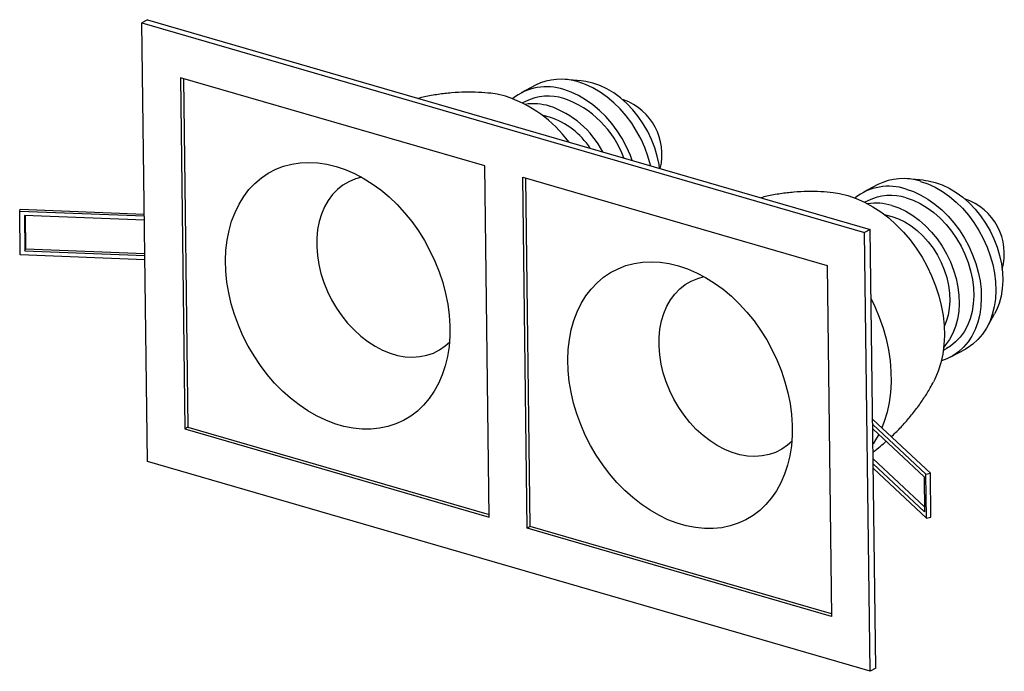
# Model space of a CAD drawing. Header units: millimetres. Extents: x -66 to 140, y -78 to 58.
import ezdxf

# ---------------------------------------------------------------- set-up
doc = ezdxf.new("R2010")
doc.units = ezdxf.units.MM

msp = doc.modelspace()

# ---------------------------------------------------------------- linework, layer by layer
at = {"color": 7, "linetype": 'Continuous', "lineweight": 25}
for p, q in [((-39.17, 58.11), (-40.38, 57.47)), ((-39.17, 58.11), (112.04, 14.2)), ((-40.38, 57.47), (110.83, 13.56)), ((-39.21, -34.36), (-40.38, 57.47)), ((-32.3, 45.97), (-31.36, -27.49)), ((31.36, 27.49), (-32.3, 45.97)), ((-31.69, 45.8), (-30.76, -27.17)), ((51.53, 45.31), (48.2, 45.59)), ((42.01, 44.39), (38.98, 42.79)), ((60.42, 41.34), (60.15, 41.41)), ((39.92, 41.02), (39.29, 40.69)), ((32.3, -45.97), (31.36, 27.49)), ((39.32, 25.18), (102.99, 6.69)), ((40.26, -48.28), (39.32, 25.18)), ((40.87, -47.96), (39.93, 25)), ((123.16, 24.51), (119.83, 24.79)), ((113.63, 23.6), (110.61, 21.99)), ((111.55, 20.22), (110.92, 19.89)), ((-65.94, 18.07), (-65.82, 18.46)), ((-65.94, 18.07), (-39.86, 17.03)), ((-65.83, 8.89), (-65.94, 18.07)), ((-65.82, 18.46), (-39.87, 17.43)), ((-39.85, 16.12), (-64.94, 17.11)), ((-64.94, 17.11), (-64.85, 9.77)), ((-64.81, 17.11), (-64.72, 10.16)), ((112.04, 14.2), (110.83, 13.56)), ((112, -78.26), (110.83, 13.56)), ((113.21, -77.62), (112.04, 14.2)), ((-39.74, 7.85), (-65.83, 8.89)), ((-64.85, 9.77), (-64.72, 10.16)), ((-64.85, 9.77), (-39.76, 8.77)), ((-64.72, 10.16), (-39.76, 9.17)), ((102.99, 6.69), (103.93, -66.77)), ((136.39, -6.39), (138.02, -3.47)), ((127.34, -11.02), (127.96, -10.69)), ((128.9, -12.46), (131.93, -10.85)), ((124.61, -36.83), (112.55, -25.57)), ((123.69, -36.99), (112.56, -26.6)), ((-30.76, -27.17), (-31.36, -27.49)), ((-31.36, -27.49), (32.3, -45.97)), ((-30.76, -27.17), (32.3, -45.47)), ((112.57, -27.52), (123.32, -37.55)), ((112, -78.26), (-39.21, -34.36)), ((123.4, -43.86), (112.66, -33.83)), ((123.41, -44.9), (112.67, -34.87)), ((112.68, -35.79), (123.81, -46.18)), ((123.69, -36.99), (124.61, -36.83)), ((123.81, -46.18), (123.69, -36.99)), ((124.73, -46.01), (124.61, -36.83)), ((123.32, -37.55), (123.41, -44.9)), ((123.81, -46.18), (124.73, -46.01)), ((40.87, -47.96), (40.26, -48.28)), ((103.93, -66.77), (40.26, -48.28)), ((103.92, -66.27), (40.87, -47.96)), ((113.21, -77.62), (112, -78.26))]:
    msp.add_line(p, q, dxfattribs=at)
at = {"color": 7, "linetype": 'Continuous', "lineweight": 25, "flags": 128}
for points in [[(62.24, 28.67), (61.83, 29.72), (61.04, 31.49), (60.12, 33.21), (59.08, 34.84), (57.93, 36.38), (56.68, 37.82), (55.35, 39.13), (53.95, 40.31), (52.48, 41.35), (50.98, 42.22), (49.45, 42.93), (47.9, 43.47)], [(66.06, 27.56), (66.03, 27.68), (65.52, 29.52), (64.86, 31.33), (64.07, 33.1), (63.15, 34.81), (62.11, 36.45), (60.96, 37.99), (59.71, 39.43), (58.38, 40.74), (56.97, 41.92), (55.51, 42.95), (54.01, 43.83), (52.47, 44.54), (50.93, 45.08)], [(53.98, 44.85), (52.5, 45.19), (51.53, 45.31)], [(67.95, 27.01), (67.83, 27.78), (67.46, 29.55), (66.93, 31.3), (66.27, 33.03), (65.46, 34.71), (64.53, 36.32), (63.48, 37.84), (62.32, 39.27), (61.08, 40.57), (59.75, 41.74), (58.36, 42.77), (56.93, 43.63), (55.46, 44.33), (53.98, 44.85)], [(35.73, 42.09), (33.97, 42.51), (32.62, 42.71)], [(44.93, 37.73), (43.57, 38.04), (43.47, 38.05)], [(0.26, 27.41), (2.17, 26.76), (4.08, 25.94), (5.96, 24.95), (7.81, 23.79), (9.6, 22.48), (11.34, 21.02), (13.01, 19.42), (14.59, 17.7), (16.08, 15.86), (17.47, 13.92), (18.75, 11.88), (19.9, 9.77), (20.93, 7.6), (21.82, 5.37), (22.57, 3.12), (23.17, 0.84), (23.62, -1.44), (23.93, -3.7), (24.07, -5.94), (24.06, -8.14), (23.89, -10.28), (23.57, -12.35), (23.1, -14.34), (22.47, -16.23), (21.7, -18.01), (20.79, -19.66), (19.75, -21.19), (18.57, -22.57), (17.28, -23.8), (15.88, -24.87), (14.38, -25.77), (12.78, -26.49), (11.1, -27.04), (9.36, -27.41), (7.55, -27.59), (5.7, -27.59), (3.82, -27.4), (1.91, -27.02), (-0.01, -26.47), (-1.92, -25.73), (-3.81, -24.82), (-5.68, -23.75), (-7.5, -22.51), (-9.27, -21.13), (-10.97, -19.6), (-12.6, -17.93), (-14.14, -16.15), (-15.58, -14.26), (-16.91, -12.27), (-18.13, -10.19), (-19.22, -8.05), (-20.18, -5.85), (-21, -3.61), (-21.68, -1.34), (-22.21, 0.94), (-22.58, 3.21), (-22.81, 5.47), (-22.87, 7.69), (-22.79, 9.86), (-22.54, 11.97), (-22.14, 14), (-21.59, 15.94), (-20.89, 17.78), (-20.05, 19.5), (-19.07, 21.09), (-17.97, 22.54), (-16.73, 23.85), (-15.38, 25), (-13.93, 25.98), (-12.38, 26.8), (-10.74, 27.43), (-9.03, 27.89), (-7.25, 28.17), (-5.42, 28.25), (-3.55, 28.16), (-1.65, 27.88), (0.26, 27.41)], [(5.64, 25.13), (4.29, 24.77), (2.95, 24.21), (1.7, 23.47), (0.55, 22.56), (-0.48, 21.5), (-1.39, 20.28), (-2.16, 18.92), (-2.79, 17.44), (-3.28, 15.85), (-3.61, 14.17), (-3.78, 12.41), (-3.8, 10.59), (-3.66, 8.73), (-3.36, 6.85), (-2.91, 4.96), (-2.3, 3.09), (-1.56, 1.25), (-0.68, -0.54), (0.33, -2.26), (1.45, -3.89), (2.68, -5.42), (4.01, -6.83), (5.41, -8.11), (6.88, -9.25), (8.41, -10.23), (9.97, -11.04), (11.55, -11.68), (13.14, -12.14), (14.71, -12.42), (16.26, -12.51), (17.77, -12.41), (19.23, -12.12), (20.61, -11.65), (21.91, -11), (23.11, -10.17), (23.98, -9.4)], [(119.53, 22.67), (121.07, 22.13), (122.61, 21.42), (124.11, 20.55), (125.57, 19.52), (126.98, 18.34), (128.31, 17.02), (129.55, 15.59), (130.7, 14.04), (131.75, 12.41), (132.67, 10.7), (133.46, 8.93), (134.12, 7.11), (134.63, 5.28), (135, 3.44), (135.21, 1.61), (135.27, -0.18), (135.18, -1.93), (134.94, -3.61), (134.54, -5.21), (133.99, -6.71), (133.31, -8.09), (132.49, -9.34), (131.54, -10.46), (130.48, -11.42), (129.31, -12.23), (128.04, -12.86), (126.92, -13.26)], [(122.55, 24.28), (124.1, 23.74), (125.63, 23.03), (127.14, 22.16), (128.6, 21.12), (130, 19.94), (131.33, 18.63), (132.58, 17.19), (133.73, 15.65), (134.77, 14.02), (135.69, 12.3), (136.49, 10.53), (137.14, 8.72), (137.66, 6.89), (138.02, 5.05), (138.24, 3.22), (138.3, 1.42), (138.21, -0.32), (137.96, -2), (137.56, -3.6), (137.02, -5.1), (136.34, -6.48), (135.52, -7.74), (134.57, -8.85), (133.5, -9.82), (132.33, -10.62), (131.93, -10.85)], [(123.16, 24.51), (124.12, 24.39), (125.6, 24.05)], [(125.6, 24.05), (127.08, 23.53), (128.55, 22.83), (129.99, 21.97), (131.38, 20.94), (132.7, 19.77), (133.95, 18.47), (135.1, 17.05), (136.15, 15.52), (137.09, 13.91), (137.89, 12.23), (138.56, 10.5), (139.08, 8.75), (139.46, 6.99), (139.67, 5.23), (139.74, 3.51), (139.64, 1.84), (139.39, 0.24), (138.98, -1.27), (138.42, -2.68), (138.02, -3.47)], [(104.25, 21.91), (105.6, 21.71), (107.35, 21.29)], [(107.35, 21.29), (109.11, 20.69), (110.86, 19.92), (112.58, 18.97), (114.27, 17.87), (115.9, 16.61), (117.47, 15.21), (118.96, 13.67), (120.36, 12.02), (121.66, 10.26), (122.86, 8.4), (123.93, 6.47), (124.88, 4.47), (125.69, 2.43), (126.36, 0.35), (126.89, -1.74), (127.26, -3.83), (127.48, -5.91), (127.54, -7.95), (127.45, -9.94), (127.21, -11.87), (126.81, -13.72), (126.26, -15.47), (125.56, -17.12), (125.28, -17.68)], [(119.55, 20.84), (121.03, 20.32), (122.5, 19.62), (123.93, 18.75), (125.32, 17.73), (126.65, 16.56), (127.9, 15.25), (129.05, 13.83), (130.1, 12.31), (131.03, 10.69), (131.84, 9.02), (132.51, 7.29), (133.03, 5.53), (133.4, 3.77), (133.62, 2.02), (133.68, 0.3), (133.59, -1.37), (133.33, -2.98), (132.93, -4.49), (132.37, -5.9), (131.67, -7.19), (130.84, -8.34), (129.88, -9.34), (128.8, -10.19), (127.96, -10.69)], [(116.52, 19.23), (118, 18.71), (119.47, 18.01), (120.91, 17.14), (122.3, 16.12), (123.62, 14.95), (124.87, 13.65), (126.02, 12.22), (127.07, 10.7), (128.01, 9.09), (128.81, 7.41), (129.48, 5.68), (130, 3.93), (130.38, 2.16), (130.59, 0.41), (130.66, -1.31), (130.56, -2.98), (130.31, -4.58), (129.9, -6.1), (129.34, -7.51), (128.64, -8.79), (127.81, -9.95), (127.41, -10.4)], [(115.09, 17.25), (115.19, 17.24), (116.55, 16.93)], [(116.55, 16.93), (117.91, 16.45), (119.26, 15.79), (120.57, 14.97), (121.84, 13.99), (123.03, 12.87), (124.15, 11.63), (125.17, 10.27), (126.07, 8.82), (126.86, 7.3), (127.51, 5.73), (128.03, 4.12), (128.39, 2.5), (128.61, 0.88), (128.67, -0.7), (128.57, -2.23), (128.32, -3.7), (127.92, -5.07), (127.49, -6.09)], [(71.89, 6.61), (73.8, 5.97), (75.7, 5.15), (77.59, 4.15), (79.43, 3), (81.23, 1.68), (82.97, 0.22), (84.63, -1.37), (86.22, -3.1), (87.71, -4.94), (89.1, -6.88), (90.37, -8.92), (91.53, -11.03), (92.55, -13.2), (93.44, -15.42), (94.19, -17.68), (94.8, -19.95), (95.25, -22.23), (95.55, -24.5), (95.7, -26.74), (95.69, -28.94), (95.52, -31.08), (95.2, -33.15), (94.72, -35.14), (94.1, -37.03), (93.33, -38.8), (92.42, -40.46), (91.37, -41.99), (90.2, -43.37), (88.91, -44.6), (87.51, -45.66), (86, -46.56), (84.41, -47.29), (82.73, -47.84), (80.98, -48.21), (79.18, -48.39), (77.33, -48.38), (75.44, -48.19), (73.53, -47.82), (71.62, -47.26), (69.71, -46.53), (67.81, -45.62), (65.95, -44.55), (64.13, -43.31), (62.36, -41.92), (60.65, -40.39), (59.03, -38.73), (57.49, -36.95), (56.05, -35.05), (54.71, -33.06), (53.5, -30.99), (52.41, -28.84), (51.45, -26.64), (50.63, -24.4), (49.95, -22.14), (49.42, -19.86), (49.04, -17.58), (48.82, -15.33), (48.75, -13.11), (48.84, -10.94), (49.09, -8.83), (49.48, -6.8), (50.03, -4.86), (50.73, -3.02), (51.57, -1.3), (52.55, 0.29), (53.66, 1.74), (54.89, 3.05), (56.24, 4.2), (57.7, 5.18), (59.25, 6), (60.89, 6.64), (62.6, 7.09), (64.38, 7.37), (66.21, 7.46), (68.08, 7.36), (69.97, 7.08), (71.89, 6.61)], [(95.61, -30.2), (94.73, -30.97), (93.53, -31.8), (92.23, -32.45), (90.85, -32.92), (89.4, -33.2), (87.89, -33.3), (86.34, -33.22), (84.76, -32.94), (83.17, -32.48), (81.59, -31.84), (80.03, -31.02), (78.51, -30.04), (77.04, -28.91), (75.63, -27.63), (74.31, -26.22), (73.08, -24.69), (71.95, -23.05), (70.95, -21.33), (70.07, -19.55), (69.32, -17.71), (68.72, -15.83), (68.27, -13.95), (67.97, -12.06), (67.83, -10.2), (67.84, -8.39), (68.02, -6.63), (68.35, -4.94), (68.83, -3.35), (69.46, -1.88), (70.24, -0.52), (71.14, 0.7), (72.18, 1.77), (73.32, 2.67), (74.57, 3.41), (75.92, 3.97), (77.26, 4.34)]]:
    msp.add_lwpolyline(points, dxfattribs=at)
at = {"color": 8, "linetype": 'Continuous', "lineweight": 25, "flags": 128}
for points in [[(112.23, -0.28), (113.01, -1.93), (113.93, -4.16), (114.71, -6.42), (115.35, -8.7), (115.83, -10.99), (116.17, -13.27), (116.35, -15.52), (116.38, -17.74), (116.26, -19.91), (115.97, -22.01), (115.54, -24.03), (114.96, -25.95), (114.43, -27.32)], [(113.8, -28.67), (113.36, -29.48), (112.62, -30.69)]]:
    msp.add_lwpolyline(points, dxfattribs=at)
at = {"color": 7, "linetype": 'Continuous', "lineweight": 25}
for centre, radius, start, end in [((47.29, 34.05), 11.61, 71.7337, 117.0457), ((44.28, 32.69), 11.37, 71.4405, 128.4472), ((27.36, 16.57), 26.85, 36.4309, 71.8513), ((44.67, 31.55), 10.59, 72.1206, 116.6588), ((41.07, 22.17), 20.63, 19.8464, 70.5967), ((56.33, 29.92), 12.13, 345.9228, 70.2772), ((41.55, 29.07), 11.45, 73.0335, 98.5501), ((38.49, 21.24), 19.85, 27.6768, 71.1605), ((39.91, 22.35), 16.17, 33.2511, 71.9263), ((118.93, 13), 11.85, 72.208, 116.5714), ((115.91, 11.89), 11.37, 71.4405, 128.4472), ((116.3, 10.76), 10.59, 72.1206, 116.6588), ((128.04, 9.17), 12.04, 344.0105, 71.9401), ((113.18, 8.27), 11.45, 73.0335, 98.5501)]:
    msp.add_arc(centre, radius, start, end, dxfattribs=at)
for points, knots in [([(32.63, 42.7), (31.78, 42.78), (30.01, 42.95), (27.27, 42.97), (24.43, 42.83), (21.6, 42.49), (19.29, 42.1), (17.94, 41.76), (17.53, 41.65)], [0, 0, 0, 0, 0.168974, 0.355067, 0.541664, 0.728541, 0.915495, 1, 1, 1, 1]), ([(104.26, 21.9), (103.41, 21.98), (101.64, 22.15), (98.9, 22.18), (96.06, 22.04), (93.22, 21.7), (90.92, 21.3), (89.57, 20.96), (89.15, 20.85)], [0, 0, 0, 0, 0.169134, 0.355191, 0.541753, 0.728593, 0.915511, 1, 1, 1, 1]), ([(116.42, -29.18), (117.03, -28.6), (118.3, -27.38), (120.07, -25.4), (121.74, -23.31), (123.25, -21.14), (124.43, -19.26), (125.05, -18.08), (125.27, -17.66)], [0, 0, 0, 0, 0.172824, 0.358, 0.541305, 0.722533, 0.901458, 1, 1, 1, 1]), ([(112.64, -32.33), (113.16, -31.95), (114.1, -31.25), (114.97, -30.47), (115.36, -30.12)], [0, 0, 0, 0, 0.554008, 1, 1, 1, 1])]:
    msp.add_open_spline(points, degree=3, knots=knots, dxfattribs=at)

doc.saveas('drawing.dxf')
